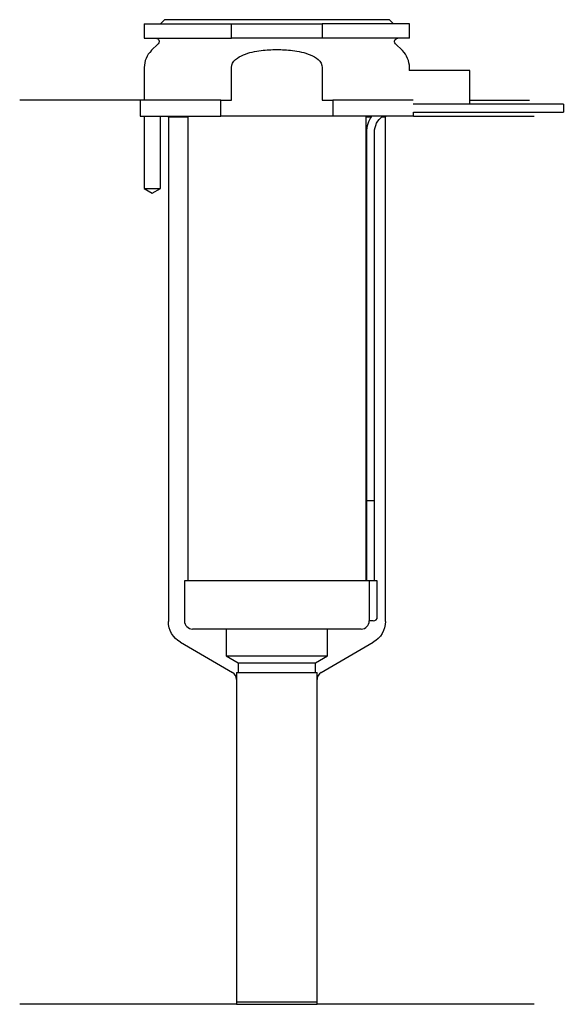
# Model space of a CAD drawing. Header units: millimetres. Extents: x 26 to 93, y 162 to 284.
import ezdxf

# ---------------------------------------------------------------- set-up
doc = ezdxf.new("R2010")
doc.units = ezdxf.units.MM
for name, color, linetype in [('201', 7, 'Continuous'), ('30', 7, 'Continuous'), ('32', 7, 'Continuous')]:
    doc.layers.add(name, color=color, linetype=linetype)

msp = doc.modelspace()

# ---------------------------------------------------------------- linework, layer by layer
at = {"layer": '201', "color": 113}
for p, q in [((40.53, 274.31), (25.53, 274.31)), ((40.53, 274.31), (40.53, 272.31)), ((81.53, 274.31), (88.96, 274.31)), ((41.03, 272.31), (41.03, 263.31)), ((43.03, 263.31), (43.03, 272.31)), ((43.93, 272.31), (44.03, 272.21)), ((44.03, 272.21), (44.03, 209.46)), ((44.03, 272.21), (46.43, 272.21)), ((68.63, 272.21), (69.24, 272.21)), ((70.55, 272.21), (71.03, 272.21)), ((71.03, 272.21), (71.13, 272.31)), ((71.03, 209.46), (71.03, 272.21)), ((74.53, 272.31), (89.53, 272.31)), ((41.03, 263.31), (42.03, 262.74)), ((42.03, 262.74), (43.03, 263.31)), ((45.53, 206.86), (52.02, 203.11)), ((63.03, 203.11), (69.53, 206.86)), ((52.52, 202.24), (52.52, 161.82)), ((62.53, 161.82), (62.53, 202.24)), ((52.52, 161.82), (25.53, 161.82)), ((52.52, 161.82), (62.53, 161.82)), ((89.53, 161.82), (62.53, 161.82))]:
    msp.add_line(p, q, dxfattribs=at)
at = {"layer": '201', "color": 113, "extrusion": (0, 0, -1)}
for centre, start, end in [((-47.03, 209.46), 300, 360), ((-68.03, 209.46), 180, 240)]:
    msp.add_arc(centre, 3, start, end, dxfattribs=at)
at = {"layer": '201', "color": 113}
for centre, start, end in [((51.52, 202.24), 0, 60), ((63.53, 202.24), 120, 180)]:
    msp.add_arc(centre, 1, start, end, dxfattribs=at)
at = {"layer": '30', "color": 113}
for p, q in [((43.53, 284.31), (43.03, 283.81)), ((71.53, 284.31), (43.53, 284.31)), ((72.03, 283.81), (71.53, 284.31)), ((41.03, 283.81), (51.87, 283.81)), ((41.03, 283.81), (41.03, 282.01)), ((51.87, 282.01), (51.87, 283.81)), ((51.87, 283.81), (63.18, 283.81)), ((63.18, 283.81), (63.18, 282.01)), ((74.03, 283.81), (63.18, 283.81)), ((74.03, 282.01), (74.03, 283.81)), ((41.03, 282.01), (51.87, 282.01)), ((63.18, 282.01), (51.87, 282.01)), ((74.03, 282.01), (63.18, 282.01)), ((42.76, 281.33), (41.9, 280.48)), ((73.15, 280.48), (72.29, 281.33)), ((41.03, 278.35), (41.03, 274.31)), ((51.87, 274.31), (51.87, 278.35)), ((63.18, 278.35), (63.18, 274.31)), ((74.03, 278.01), (74.03, 278.35)), ((41.03, 275.31), (41.03, 274.31)), ((40.53, 274.31), (40.53, 272.31)), ((50.54, 274.31), (40.53, 274.31)), ((50.54, 274.31), (51.87, 274.31)), ((50.54, 272.31), (50.54, 274.31)), ((63.18, 274.31), (64.51, 274.31)), ((74.48, 274.31), (64.51, 274.31)), ((64.51, 274.31), (64.51, 272.31)), ((93.18, 273.81), (81.53, 273.81)), ((93.18, 273.81), (93.18, 272.81)), ((40.53, 272.31), (50.54, 272.31)), ((41.03, 272.31), (41.03, 263.31)), ((43.03, 263.31), (43.03, 272.31)), ((46.43, 272.31), (46.43, 214.51)), ((64.51, 272.31), (50.54, 272.31)), ((74.53, 272.31), (64.51, 272.31)), ((68.63, 214.51), (68.63, 272.31)), ((74.53, 272.81), (93.18, 272.81)), ((74.53, 272.31), (74.53, 272.81)), ((68.68, 270.31), (68.68, 224.51)), ((69.68, 224.51), (69.68, 270.31)), ((41.03, 263.31), (43.03, 263.31)), ((68.68, 224.51), (69.68, 224.51)), ((68.68, 224.51), (69.68, 224.51)), ((68.68, 224.51), (68.68, 214.51)), ((69.68, 214.51), (69.68, 224.51)), ((46.03, 214.51), (46.03, 209.51)), ((69, 214.51), (46.03, 214.51)), ((69, 214.51), (69, 210.01)), ((70.03, 214.51), (69, 214.51)), ((70.03, 210.01), (70.03, 214.51)), ((69.53, 209.51), (69.02, 209.51)), ((68.03, 208.51), (47.03, 208.51)), ((51.23, 208.51), (51.23, 205.18)), ((63.83, 205.18), (63.83, 208.51)), ((51.23, 205.18), (52.72, 204.31)), ((51.23, 205.18), (63.83, 205.18)), ((62.33, 204.31), (63.83, 205.18)), ((52.72, 204.31), (62.33, 204.31)), ((52.72, 204.31), (52.72, 203.11)), ((62.33, 203.11), (62.33, 204.31)), ((52.52, 203.11), (62.53, 203.11)), ((52.52, 203.11), (52.52, 162.11)), ((62.53, 162.11), (62.53, 203.11)), ((52.52, 162.11), (62.53, 162.11))]:
    msp.add_line(p, q, dxfattribs=at)
at = {"layer": '30', "color": 113, "extrusion": (0, 0, -1)}
for centre, radius, start, end in [((-42.48, 281.61), 0.4, 90, 225), ((-72.58, 281.61), 0.4, -45, 90), ((-72.18, 270.31), 2.5, 0, 53.1295)]:
    msp.add_arc(centre, radius, start, end, dxfattribs=at)
at = {"layer": '30', "color": 113}
for centre, radius, start, end in [((44.03, 278.35), 3, 135, 180), ((71.03, 278.35), 3, 0, 45), ((72.18, 270.31), 3.5, 145.1489, 180), ((47.03, 209.51), 1, 180, 270), ((68.03, 209.51), 1, -90, 0), ((69.53, 210.01), 0.5, -90, 0)]:
    msp.add_arc(centre, radius, start, end, dxfattribs=at)
for points, knots in [([(55.58, 280.48), (56.22, 280.56), (56.87, 280.6), (57.84, 280.6), (58.17, 280.59), (58.82, 280.55), (59.15, 280.52), (59.47, 280.48)], [0, 0, 0, 0, 0.5, 0.5, 0.75, 0.75, 1, 1, 1, 1]), ([(51.87, 278.35), (51.87, 278.74), (52.1, 279.1), (52.67, 279.61), (53.02, 279.79), (54.07, 280.23), (54.83, 280.38), (55.58, 280.48)], [0, 0, 0, 0, 0.25, 0.25, 0.5, 0.5, 1, 1, 1, 1]), ([(59.47, 280.48), (60.22, 280.38), (60.98, 280.23), (62.04, 279.79), (62.38, 279.61), (62.95, 279.09), (63.18, 278.74), (63.18, 278.35)], [0, 0, 0, 0, 0.5, 0.5, 0.75, 0.75, 1, 1, 1, 1]), ([(69, 210.01), (69, 209.96), (69, 209.9), (69, 209.8), (69, 209.75), (69, 209.66), (69.01, 209.62), (69.01, 209.56), (69.01, 209.54), (69.02, 209.53), (69.02, 209.52), (69.02, 209.51)], [0, 0, 0, 0, 0.208381, 0.208381, 0.416996, 0.416996, 0.625825, 0.625825, 0.83609, 0.83609, 1, 1, 1, 1])]:
    msp.add_open_spline(points, degree=3, knots=knots, dxfattribs=at)
at = {"layer": '32', "color": 113}
for p, q in [((81.53, 278.01), (73.98, 278.01)), ((81.53, 273.81), (81.53, 278.01)), ((81.53, 273.81), (74.48, 273.81))]:
    msp.add_line(p, q, dxfattribs=at)

doc.saveas('drawing.dxf')
